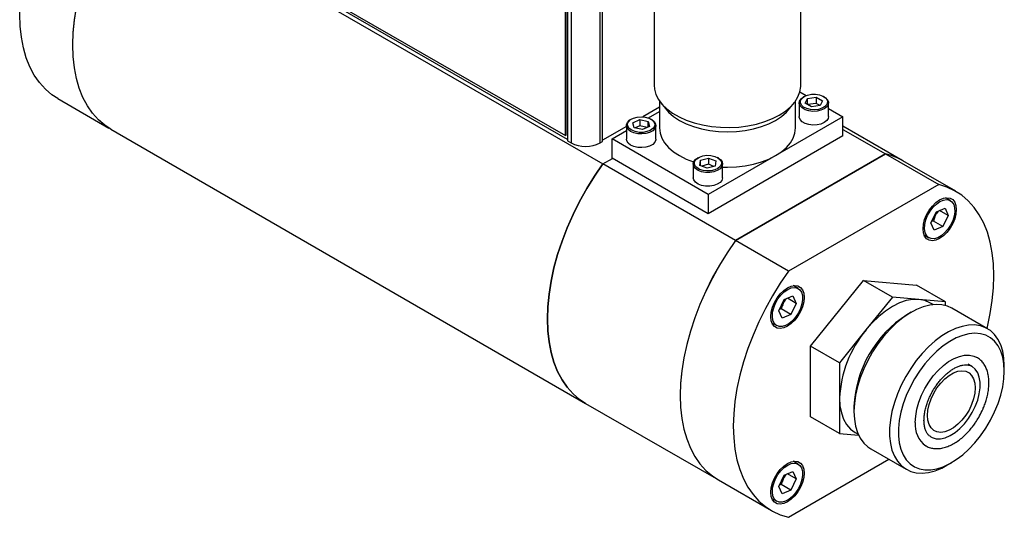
# Model space of a CAD drawing. Header units: inches. Extents: x 2.2 to 13.5, y 1.9 to 9.1.
# Tile 9 of 12: x 11.2 to 13.5, y 4.4 to 5.6. Entities that reach past the tile are written whole.
import ezdxf

# ---------------------------------------------------------------- set-up
doc = ezdxf.new("R2010")
doc.units = ezdxf.units.IN
doc.header["$MEASUREMENT"] = 0

msp = doc.modelspace()

# ---------------------------------------------------------------- linework, layer by layer
at = {"color": 7, "linetype": 'Continuous', "lineweight": 25}
for p, q in [((12.501, 6.375), (12.501, 5.3033)), ((12.4963, 5.3152), (12.4963, 6.3706)), ((12.498, 5.3162), (12.498, 6.3716)), ((12.5092, 6.3703), (12.5092, 5.2986)), ((12.5757, 5.2986), (12.5757, 6.3703)), ((12.5814, 5.3019), (12.5814, 6.3736)), ((11.4917, 5.8792), (12.5816, 5.2501)), ((12.6999, 5.7045), (12.6999, 5.431)), ((13.0364, 5.431), (13.0364, 5.7045)), ((11.9076, 5.655), (12.4963, 5.3152)), ((12.501, 5.3064), (11.9038, 5.6511)), ((13.0343, 5.4157), (13.0488, 5.4073)), ((13.0444, 5.4051), (13.0426, 5.4041)), ((13.0521, 5.4007), (13.0717, 5.4037)), ((13.0717, 5.4037), (13.0861, 5.3954)), ((13.0717, 5.4037), (13.0717, 5.3893)), ((13.0903, 5.4041), (13.0886, 5.4051)), ((11.3308, 5.4001), (11.448, 5.3325)), ((12.7119, 5.3803), (12.674, 5.3584)), ((12.7119, 5.395), (12.7119, 5.333)), ((12.7145, 5.3913), (12.7255, 5.3772)), ((13.0108, 5.3772), (13.0217, 5.3913)), ((13.0244, 5.333), (13.0244, 5.395)), ((13.0327, 5.3904), (13.0327, 5.3589)), ((13.0468, 5.3894), (13.0521, 5.4007)), ((13.0612, 5.381), (13.0468, 5.3894)), ((13.0521, 5.3863), (13.0521, 5.4007)), ((13.0717, 5.3893), (13.0521, 5.3863)), ((13.0809, 5.3841), (13.0612, 5.381)), ((13.0809, 5.3841), (13.0717, 5.3893)), ((13.0861, 5.3954), (13.0809, 5.3841)), ((13.1002, 5.3589), (13.1002, 5.3904)), ((12.6866, 5.3558), (12.7119, 5.3704)), ((13.1333, 5.3585), (12.8239, 5.1799)), ((13.1002, 5.3776), (13.1333, 5.3585)), ((13.1333, 5.3146), (13.1333, 5.3585)), ((12.636, 5.3365), (12.5814, 5.305)), ((12.636, 5.3385), (12.636, 5.3071)), ((12.6477, 5.3533), (12.6459, 5.3523)), ((12.6509, 5.3449), (12.6668, 5.3522)), ((12.6538, 5.3333), (12.6509, 5.3449)), ((12.6668, 5.3378), (12.6559, 5.3328)), ((12.6668, 5.3522), (12.6858, 5.3478)), ((12.6668, 5.3522), (12.6668, 5.3378)), ((12.6837, 5.3339), (12.6668, 5.3378)), ((12.6887, 5.3362), (12.6727, 5.3289)), ((12.6858, 5.3478), (12.6887, 5.3362)), ((12.6858, 5.3349), (12.6858, 5.3478)), ((12.6937, 5.3523), (12.6919, 5.3533)), ((12.7035, 5.3071), (12.7035, 5.3385)), ((13.2704, 5.2577), (13.1333, 5.3368)), ((11.4525, 5.3297), (12.5424, 4.7005)), ((12.498, 5.3162), (12.4963, 5.3152)), ((12.603, 5.3075), (12.636, 5.3266)), ((12.6727, 5.3289), (12.6538, 5.3333)), ((13.1333, 5.3146), (12.8239, 5.136)), ((13.1333, 5.3296), (13.2312, 5.2731)), ((12.501, 5.3033), (12.5092, 5.2986)), ((12.5757, 5.2986), (12.5814, 5.3019)), ((12.8239, 5.1799), (12.603, 5.3075)), ((12.603, 5.2636), (12.603, 5.3075)), ((12.8864, 5.0741), (13.2312, 5.2731)), ((13.2312, 5.2731), (12.8864, 5.0741)), ((13.2312, 5.2731), (13.353, 5.2028)), ((12.5816, 5.2501), (12.604, 5.263)), ((12.8864, 5.0741), (12.5816, 5.2501)), ((12.8239, 5.136), (12.603, 5.2636)), ((12.7895, 5.2499), (12.7895, 5.2185)), ((12.7953, 5.2609), (12.7994, 5.2637)), ((12.8011, 5.2647), (12.7994, 5.2637)), ((12.8049, 5.2468), (12.8064, 5.2586)), ((12.8218, 5.2403), (12.8049, 5.2468)), ((12.8064, 5.2586), (12.8247, 5.2637)), ((12.8064, 5.2463), (12.8064, 5.2586)), ((12.8247, 5.2493), (12.8095, 5.245)), ((12.8401, 5.2454), (12.8218, 5.2403)), ((12.8247, 5.2637), (12.8415, 5.2571)), ((12.8247, 5.2637), (12.8247, 5.2493)), ((12.837, 5.2445), (12.8247, 5.2493)), ((12.8415, 5.2571), (12.8401, 5.2454)), ((12.8471, 5.2637), (12.8453, 5.2647)), ((12.857, 5.2185), (12.857, 5.2499)), ((13.3922, 5.1874), (13.2704, 5.2577)), ((13.353, 5.2028), (13.0082, 5.0038)), ((12.8239, 5.1799), (12.8239, 5.136)), ((13.3798, 5.166), (13.3686, 5.1725)), ((13.3353, 5.1149), (13.3476, 5.1404)), ((13.3443, 5.1284), (13.348, 5.1361)), ((13.3476, 5.1404), (13.3675, 5.1488)), ((13.3516, 5.1421), (13.348, 5.1361)), ((13.3751, 5.1318), (13.3549, 5.1435)), ((13.3751, 5.1318), (13.3629, 5.1063)), ((13.3675, 5.1488), (13.3751, 5.1318)), ((13.343, 5.0979), (13.3353, 5.1149)), ((13.3409, 5.119), (13.3367, 5.1177)), ((13.3629, 5.1063), (13.3409, 5.119)), ((13.3193, 5.0872), (13.3306, 5.0807)), ((13.3629, 5.1063), (13.343, 5.0979)), ((13.0082, 5.0038), (12.8864, 5.0741)), ((13.059, 4.8317), (13.1806, 4.9829)), ((13.2469, 4.9446), (13.1806, 4.9829)), ((13.1806, 4.9829), (13.3021, 4.972)), ((13.0305, 4.9643), (13.0192, 4.9708)), ((13.3684, 4.9337), (13.3021, 4.972)), ((12.986, 4.9132), (12.9982, 4.9387)), ((12.9949, 4.9268), (12.9986, 4.9345)), ((12.9982, 4.9387), (13.0182, 4.9471)), ((13.0023, 4.9404), (12.9986, 4.9345)), ((13.0258, 4.9301), (13.0056, 4.9418)), ((13.0258, 4.9301), (13.0136, 4.9047)), ((13.0182, 4.9471), (13.0258, 4.9301)), ((13.2469, 4.9446), (13.1861, 4.869)), ((13.3076, 4.9392), (13.2469, 4.9446)), ((13.3684, 4.9337), (13.3076, 4.9392)), ((13.3401, 4.9272), (13.3328, 4.9314)), ((13.3684, 4.9252), (13.3684, 4.9337)), ((12.9937, 4.8962), (12.986, 4.9132)), ((12.9916, 4.9174), (12.9874, 4.9161)), ((13.0136, 4.9047), (12.9916, 4.9174)), ((13.2902, 4.9097), (13.28, 4.9038)), ((13.465, 4.8718), (13.3835, 4.9189)), ((12.97, 4.8856), (12.9813, 4.8791)), ((13.0136, 4.9047), (12.9937, 4.8962)), ((13.1861, 4.869), (13.1253, 4.7934)), ((13.1253, 4.7934), (13.059, 4.8317)), ((13.059, 4.6696), (13.059, 4.8317)), ((13.1253, 4.7934), (13.1253, 4.7124)), ((13.429, 4.7857), (13.4207, 4.7905)), ((13.5037, 4.7747), (13.5037, 4.7865)), ((13.1253, 4.7124), (13.1253, 4.6314)), ((12.5424, 4.7005), (12.8472, 4.5246)), ((13.1585, 4.6932), (13.1585, 4.6814)), ((13.1253, 4.6314), (13.059, 4.6696)), ((13.1253, 4.6314), (13.1692, 4.6274)), ((13.1609, 4.6337), (13.1682, 4.6295)), ((13.1971, 4.5961), (13.2786, 4.549)), ((13.0082, 4.4388), (13.2388, 4.572)), ((13.0305, 4.5609), (13.0192, 4.5674)), ((12.9982, 4.5353), (13.0182, 4.5438)), ((13.0182, 4.5438), (13.0258, 4.5268)), ((13.3719, 4.5582), (13.3821, 4.5641)), ((12.8472, 4.5246), (12.969, 4.4543)), ((12.986, 4.5099), (12.9982, 4.5353)), ((12.9949, 4.5234), (12.9986, 4.5311)), ((13.0023, 4.537), (12.9986, 4.5311)), ((13.0258, 4.5268), (13.0056, 4.5384)), ((13.0258, 4.5268), (13.0136, 4.5013)), ((12.9937, 4.4929), (12.986, 4.5099)), ((12.9916, 4.514), (12.9874, 4.5127)), ((13.0136, 4.5013), (12.9916, 4.514)), ((13.0136, 4.5013), (12.9937, 4.4929)), ((12.97, 4.4822), (12.9813, 4.4757))]:
    msp.add_line(p, q, dxfattribs=at)
at = {"color": 7, "linetype": 'Continuous', "lineweight": 25, "flags": 128}
for points in [[(11.3308, 5.4001), (11.3169, 5.4092), (11.302, 5.4221), (11.2885, 5.4371), (11.2767, 5.4542), (11.2666, 5.4733), (11.2582, 5.4942), (11.2516, 5.5169), (11.2469, 5.5412), (11.244, 5.5669), (11.2431, 5.5939), (11.244, 5.622), (11.2469, 5.651), (11.2516, 5.6807), (11.2582, 5.711), (11.2666, 5.7416), (11.2767, 5.7724), (11.2885, 5.8032), (11.302, 5.8337), (11.3169, 5.8638), (11.3333, 5.8933), (11.351, 5.922), (11.37, 5.9496)], [(11.4525, 5.3297), (11.4387, 5.3388), (11.4237, 5.3517), (11.4103, 5.3667), (11.3984, 5.3838), (11.3883, 5.4029), (11.3799, 5.4238), (11.3734, 5.4465), (11.3686, 5.4708), (11.3658, 5.4965), (11.3648, 5.5235), (11.3658, 5.5516), (11.3686, 5.5806), (11.3734, 5.6103), (11.3799, 5.6406), (11.3883, 5.6712), (11.3984, 5.702), (11.4103, 5.7328), (11.4237, 5.7633), (11.4387, 5.7934), (11.4551, 5.8229), (11.4728, 5.8516), (11.4917, 5.8792)], [(11.4526, 5.3298), (11.4387, 5.3389), (11.4237, 5.3518), (11.4103, 5.3668), (11.3985, 5.3839), (11.3884, 5.403), (11.38, 5.4239), (11.3734, 5.4466), (11.3687, 5.4709), (11.3658, 5.4966), (11.3649, 5.5236), (11.3658, 5.5517), (11.3687, 5.5807), (11.3734, 5.6104), (11.38, 5.6407), (11.3884, 5.6713), (11.3985, 5.7021), (11.4103, 5.7329), (11.4237, 5.7634), (11.4387, 5.7935), (11.4551, 5.823), (11.4728, 5.8516), (11.4918, 5.8793)], [(12.6999, 5.431), (12.7006, 5.4218), (12.7039, 5.4098), (12.7098, 5.3981), (12.7182, 5.3869), (12.729, 5.3764), (12.7419, 5.3667), (12.7569, 5.3581), (12.7736, 5.3506), (12.7917, 5.3444), (12.8111, 5.3396), (12.8314, 5.3362), (12.8523, 5.3343), (12.8734, 5.3339), (12.8945, 5.335), (12.9151, 5.3377), (12.935, 5.3418), (12.9538, 5.3474), (12.9713, 5.3542), (12.9871, 5.3623)], [(12.9871, 5.3623), (13.0011, 5.3714), (13.013, 5.3815), (13.0225, 5.3924), (13.0297, 5.4039), (13.0343, 5.4158), (13.0363, 5.4279), (13.0364, 5.431)], [(13.0903, 5.4041), (13.0935, 5.402), (13.0981, 5.3972), (13.1001, 5.3917), (13.0995, 5.3862), (13.0961, 5.381), (13.0903, 5.3766), (13.0827, 5.3733), (13.0737, 5.3713), (13.0641, 5.3709), (13.0547, 5.3721), (13.0463, 5.3748), (13.0395, 5.3787), (13.0349, 5.3835), (13.0328, 5.389), (13.0335, 5.3945), (13.0369, 5.3997), (13.0426, 5.4041), (13.0426, 5.4041)], [(13.0444, 5.4051), (13.0519, 5.4083), (13.0607, 5.4101), (13.07, 5.4103), (13.079, 5.4089), (13.0869, 5.4061), (13.0929, 5.402), (13.0967, 5.3971), (13.0977, 5.3917), (13.096, 5.3864), (13.0916, 5.3817), (13.085, 5.3779), (13.0768, 5.3754), (13.0676, 5.3744), (13.0584, 5.375), (13.0499, 5.3771), (13.0428, 5.3806), (13.0378, 5.3852), (13.0354, 5.3904), (13.0358, 5.3957), (13.0388, 5.4008), (13.0444, 5.4051)], [(12.6408, 5.3472), (12.6454, 5.3519), (12.6523, 5.3555), (12.6607, 5.3578), (12.6699, 5.3586), (12.6791, 5.3578), (12.6875, 5.3554), (12.6943, 5.3517), (12.6989, 5.3471), (12.701, 5.3418), (12.7002, 5.3365), (12.6968, 5.3315), (12.6909, 5.3273), (12.6832, 5.3243), (12.6743, 5.3227), (12.665, 5.3227), (12.6561, 5.3243), (12.6484, 5.3274), (12.6427, 5.3316), (12.6393, 5.3366), (12.6386, 5.342), (12.6408, 5.3472)], [(12.7255, 5.3772), (12.7328, 5.3689), (12.7442, 5.3591), (12.7576, 5.3502), (12.773, 5.3424), (12.79, 5.3359), (12.8083, 5.3307), (12.8277, 5.3269), (12.8477, 5.3246), (12.8681, 5.3238), (12.8885, 5.3246), (12.9086, 5.3269), (12.9279, 5.3307), (12.9463, 5.3359), (12.9633, 5.3424), (12.9786, 5.3502), (12.9921, 5.3591), (13.0034, 5.3689), (13.0108, 5.3772)], [(13.1002, 5.3589), (13.0995, 5.3548), (13.0961, 5.3496), (13.0903, 5.3451), (13.0827, 5.3418), (13.0737, 5.3399), (13.0641, 5.3395), (13.0547, 5.3407), (13.0463, 5.3433), (13.0395, 5.3472), (13.0349, 5.3521), (13.0328, 5.3575), (13.0327, 5.3589)], [(12.6937, 5.3523), (12.6942, 5.352), (12.6998, 5.3475), (12.7029, 5.3422), (12.7034, 5.3367), (12.7012, 5.3313), (12.6964, 5.3265), (12.6894, 5.3227), (12.6809, 5.3201), (12.6715, 5.3191), (12.6619, 5.3196), (12.653, 5.3216), (12.6454, 5.325), (12.6398, 5.3295), (12.6367, 5.3348), (12.6362, 5.3403), (12.6384, 5.3457)], [(12.6384, 5.3457), (12.6432, 5.3505), (12.6459, 5.3523)], [(12.7119, 5.333), (12.7132, 5.3212), (12.7172, 5.3096), (12.7238, 5.2985), (12.7328, 5.2879), (12.7442, 5.2781), (12.7576, 5.2692), (12.773, 5.2614), (12.79, 5.2549), (12.7905, 5.2547)], [(12.857, 5.243), (12.8681, 5.2428), (12.8885, 5.2436), (12.9086, 5.2459), (12.9279, 5.2497), (12.9463, 5.2549), (12.9633, 5.2614), (12.9786, 5.2692), (12.9921, 5.2781), (13.0034, 5.2879), (13.0125, 5.2985), (13.0191, 5.3096), (13.023, 5.3212), (13.0244, 5.333)], [(12.7035, 5.3071), (12.7034, 5.3053), (12.7012, 5.2999), (12.6964, 5.2951), (12.6894, 5.2912), (12.6809, 5.2887), (12.6715, 5.2876), (12.6619, 5.2881), (12.653, 5.2902), (12.6454, 5.2936), (12.6398, 5.2981), (12.6367, 5.3033), (12.636, 5.3071)], [(12.7974, 5.2621), (12.8037, 5.266), (12.8117, 5.2687), (12.8208, 5.27), (12.8301, 5.2696), (12.8388, 5.2676), (12.8461, 5.2643), (12.8514, 5.2598), (12.8541, 5.2547), (12.8541, 5.2493), (12.8514, 5.2442), (12.8462, 5.2397), (12.8389, 5.2364), (12.8303, 5.2344), (12.821, 5.234), (12.8119, 5.2352), (12.8038, 5.2378), (12.7975, 5.2418), (12.7934, 5.2466), (12.792, 5.2519), (12.7933, 5.2572), (12.7974, 5.2621)], [(12.5424, 4.7005), (12.5286, 4.7097), (12.5136, 4.7225), (12.5002, 4.7375), (12.4883, 4.7546), (12.4782, 4.7737), (12.4698, 4.7947), (12.4633, 4.8174), (12.4585, 4.8416), (12.4557, 4.8673), (12.4547, 4.8943), (12.4557, 4.9224), (12.4585, 4.9514), (12.4633, 4.9811), (12.4698, 5.0114), (12.4782, 5.042), (12.4883, 5.0728), (12.5002, 5.1036), (12.5136, 5.1341), (12.5286, 5.1642), (12.5449, 5.1937), (12.5627, 5.2224), (12.5816, 5.2501)], [(12.5816, 5.2501), (12.5627, 5.2224), (12.5449, 5.1937), (12.5286, 5.1642), (12.5136, 5.1341), (12.5002, 5.1036), (12.4883, 5.0728), (12.4782, 5.042), (12.4698, 5.0114), (12.4633, 4.9811), (12.4585, 4.9514), (12.4557, 4.9224), (12.4547, 4.8943), (12.4557, 4.8673), (12.4585, 4.8416), (12.4633, 4.8174), (12.4698, 4.7947), (12.4782, 4.7737), (12.4883, 4.7546), (12.5002, 4.7375), (12.5136, 4.7225), (12.5286, 4.7097), (12.5424, 4.7005)], [(12.8471, 5.2637), (12.8521, 5.2601), (12.8558, 5.255), (12.857, 5.2495), (12.8554, 5.244), (12.8512, 5.239), (12.8447, 5.2349), (12.8365, 5.232), (12.8272, 5.2306), (12.8176, 5.2307), (12.8085, 5.2324), (12.8005, 5.2355), (12.7944, 5.2398), (12.7906, 5.2449), (12.7895, 5.2504), (12.7911, 5.2559), (12.7953, 5.2609), (12.7953, 5.2609)], [(12.857, 5.2185), (12.857, 5.218), (12.8554, 5.2125), (12.8512, 5.2076), (12.8447, 5.2035), (12.8365, 5.2006), (12.8272, 5.1991), (12.8176, 5.1993), (12.8085, 5.201), (12.8005, 5.2041), (12.7944, 5.2084), (12.7906, 5.2135), (12.7895, 5.2185)], [(13.4638, 4.8726), (13.4647, 4.8765), (13.4713, 4.9068), (13.476, 4.9365), (13.4789, 4.9655), (13.4798, 4.9936), (13.4789, 5.0206), (13.476, 5.0463), (13.4713, 5.0706), (13.4647, 5.0932), (13.4564, 5.1142), (13.4462, 5.1333), (13.4344, 5.1504), (13.421, 5.1654), (13.406, 5.1782), (13.3896, 5.1888), (13.3719, 5.197), (13.353, 5.2028)], [(13.3552, 5.0791), (13.3467, 5.0753), (13.3386, 5.0739), (13.3314, 5.075), (13.3253, 5.0785), (13.3207, 5.0842), (13.3179, 5.092), (13.317, 5.1012), (13.3179, 5.1116), (13.3207, 5.1226), (13.3253, 5.1336), (13.3314, 5.1441), (13.3386, 5.1536), (13.3467, 5.1615), (13.3552, 5.1675), (13.3637, 5.1713), (13.3718, 5.1727), (13.3791, 5.1717), (13.3852, 5.1682), (13.3897, 5.1624), (13.3925, 5.1547), (13.3935, 5.1454), (13.3925, 5.135), (13.3897, 5.1241), (13.3852, 5.1131), (13.3791, 5.1026), (13.3718, 5.0931), (13.3637, 5.0852), (13.3552, 5.0791)], [(13.3874, 5.1572), (13.3896, 5.1495), (13.3899, 5.1404), (13.3884, 5.1304), (13.3851, 5.1199), (13.3802, 5.1097), (13.3739, 5.1002), (13.3666, 5.0919), (13.3587, 5.0854), (13.3507, 5.0809), (13.3428, 5.0786), (13.3357, 5.0788), (13.3296, 5.0814), (13.3248, 5.0862), (13.3217, 5.0931), (13.3205, 5.1015), (13.3211, 5.1112), (13.3235, 5.1215), (13.3276, 5.1319), (13.3333, 5.1418), (13.3401, 5.1508), (13.3477, 5.1582), (13.3558, 5.1638), (13.3638, 5.1672), (13.3713, 5.1683), (13.378, 5.1669), (13.3835, 5.1631), (13.3874, 5.1572)], [(12.8864, 5.0741), (12.8675, 5.0464), (12.8497, 5.0178), (12.8333, 4.9883), (12.8184, 4.9582), (12.8049, 4.9276), (12.7931, 4.8969), (12.783, 4.8661), (12.7746, 4.8355), (12.768, 4.8052), (12.7633, 4.7754), (12.7605, 4.7465), (12.7595, 4.7184), (12.7605, 4.6914), (12.7633, 4.6657), (12.768, 4.6414), (12.7746, 4.6187), (12.783, 4.5978), (12.7931, 4.5787), (12.8049, 4.5615), (12.8184, 4.5465), (12.8333, 4.5337), (12.8472, 4.5246)], [(12.8864, 5.0741), (12.8675, 5.0464), (12.8498, 5.0177), (12.8334, 4.9882), (12.8184, 4.9581), (12.805, 4.9276), (12.7932, 4.8969), (12.783, 4.8661), (12.7747, 4.8354), (12.7681, 4.8052), (12.7634, 4.7754), (12.7605, 4.7464), (12.7596, 4.7183), (12.7605, 4.6914), (12.7634, 4.6657), (12.7681, 4.6414), (12.7747, 4.6187), (12.783, 4.5977), (12.7932, 4.5786), (12.805, 4.5615), (12.8184, 4.5465), (12.8334, 4.5337), (12.8472, 4.5246)], [(13.0082, 5.0038), (12.9893, 4.9761), (12.9715, 4.9474), (12.9551, 4.918), (12.9402, 4.8879), (12.9267, 4.8573), (12.9149, 4.8266), (12.9048, 4.7958), (12.8964, 4.7652), (12.8898, 4.7349), (12.8851, 4.7051), (12.8823, 4.6761), (12.8813, 4.6481), (12.8823, 4.6211), (12.8851, 4.5954), (12.8898, 4.5711), (12.8964, 4.5484), (12.9048, 4.5274), (12.9149, 4.5083), (12.9267, 4.4912), (12.9402, 4.4762), (12.9551, 4.4634), (12.9715, 4.4529), (12.9893, 4.4446), (13.0082, 4.4388)], [(13.0442, 4.9438), (13.0432, 4.9334), (13.0404, 4.9224), (13.0358, 4.9114), (13.0298, 4.9009), (13.0225, 4.8914), (13.0144, 4.8835), (13.0059, 4.8775), (12.9974, 4.8737), (12.9893, 4.8723), (12.9821, 4.8733), (12.976, 4.8768), (12.9714, 4.8826), (12.9686, 4.8903), (12.9676, 4.8996), (12.9686, 4.91), (12.9714, 4.921), (12.976, 4.932), (12.9821, 4.9425), (12.9893, 4.9519), (12.9974, 4.9599), (13.0059, 4.9659), (13.0144, 4.9697), (13.0225, 4.9711), (13.0298, 4.97), (13.0358, 4.9665), (13.0404, 4.9608), (13.0432, 4.9531), (13.0442, 4.9438)], [(13.0381, 4.9556), (13.0403, 4.9479), (13.0406, 4.9388), (13.0391, 4.9287), (13.0358, 4.9183), (13.0309, 4.9081), (13.0246, 4.8986), (13.0173, 4.8903), (13.0094, 4.8837), (13.0013, 4.8792), (12.9935, 4.877), (12.9864, 4.8772), (12.9802, 4.8797), (12.9755, 4.8846), (12.9724, 4.8914), (12.9712, 4.8999), (12.9717, 4.9095), (12.9742, 4.9198), (12.9783, 4.9302), (12.984, 4.9402), (12.9908, 4.9491), (12.9984, 4.9566), (13.0065, 4.9622), (13.0145, 4.9656), (13.022, 4.9666), (13.0287, 4.9652), (13.0342, 4.9615), (13.0381, 4.9556)], [(13.3076, 4.9392), (13.2934, 4.9391), (13.2783, 4.9363), (13.2627, 4.9309), (13.2469, 4.9229), (13.231, 4.9125), (13.2154, 4.9), (13.2004, 4.8854), (13.1861, 4.869)], [(13.3328, 4.9314), (13.3209, 4.9366), (13.3076, 4.9392)], [(13.3835, 4.9189), (13.3733, 4.9236), (13.3606, 4.9268), (13.347, 4.9276), (13.3325, 4.9261), (13.3174, 4.9221), (13.302, 4.9159), (13.2864, 4.9074), (13.2708, 4.8968), (13.2555, 4.8843), (13.2407, 4.87), (13.2266, 4.8541), (13.2134, 4.8368), (13.2013, 4.8184), (13.1904, 4.7992), (13.1809, 4.7794), (13.173, 4.7593), (13.1667, 4.7392), (13.1621, 4.7193), (13.1594, 4.6999), (13.1585, 4.6814)], [(13.5037, 4.7865), (13.5027, 4.804), (13.5, 4.8201), (13.4954, 4.8347), (13.4891, 4.8476), (13.4812, 4.8586), (13.4717, 4.8674), (13.4608, 4.8741), (13.4487, 4.8784), (13.4355, 4.8804), (13.4214, 4.8801), (13.4066, 4.8773), (13.3913, 4.8722), (13.3758, 4.8648), (13.3601, 4.8553), (13.3447, 4.8437), (13.3296, 4.8302), (13.3152, 4.8151), (13.3015, 4.7985), (13.2888, 4.7807), (13.2773, 4.7618), (13.2671, 4.7423), (13.2584, 4.7223), (13.2512, 4.7021), (13.2458, 4.6821), (13.2421, 4.6624), (13.2403, 4.6435), (13.2403, 4.6254), (13.2421, 4.6086), (13.2458, 4.5932), (13.2512, 4.5794), (13.2584, 4.5675), (13.2671, 4.5576), (13.2773, 4.5498), (13.2888, 4.5443), (13.3015, 4.5411), (13.3152, 4.5403), (13.3296, 4.5418), (13.3447, 4.5458), (13.3601, 4.552), (13.3719, 4.5582)], [(13.5037, 4.7747), (13.5027, 4.7914), (13.5, 4.8068), (13.4955, 4.8206), (13.4892, 4.8327), (13.4813, 4.8429), (13.4719, 4.8509), (13.4612, 4.8567), (13.4492, 4.8603), (13.4363, 4.8614), (13.4225, 4.8602), (13.4081, 4.8566), (13.3933, 4.8507), (13.3784, 4.8426), (13.3635, 4.8324), (13.3488, 4.8203), (13.3347, 4.8064), (13.3213, 4.791), (13.3088, 4.7742), (13.2975, 4.7564), (13.2874, 4.7378), (13.2787, 4.7187), (13.2717, 4.6994), (13.2663, 4.6802), (13.2626, 4.6613), (13.2608, 4.6431), (13.2608, 4.6258), (13.2626, 4.6097), (13.2663, 4.5951), (13.2717, 4.5821), (13.2787, 4.5709), (13.2874, 4.5618), (13.2975, 4.5549), (13.3088, 4.5502), (13.3213, 4.5478), (13.3347, 4.5479), (13.3488, 4.5503), (13.3635, 4.555), (13.3784, 4.562), (13.3933, 4.5712), (13.4081, 4.5824), (13.4225, 4.5954), (13.4363, 4.6101), (13.4492, 4.6262), (13.4612, 4.6435), (13.4719, 4.6618), (13.4813, 4.6807), (13.4892, 4.6999), (13.4955, 4.7192), (13.5, 4.7383), (13.5027, 4.7569), (13.5037, 4.7747)], [(13.2992, 4.6567), (13.3002, 4.6714), (13.3029, 4.687), (13.3074, 4.7029), (13.3136, 4.7189), (13.3214, 4.7345), (13.3304, 4.7495), (13.3407, 4.7634), (13.3518, 4.7761), (13.3637, 4.7871), (13.3759, 4.7963), (13.3883, 4.8035), (13.4005, 4.8084), (13.4124, 4.811), (13.4235, 4.8113), (13.4338, 4.8091), (13.4428, 4.8047)], [(13.3273, 4.6729), (13.3282, 4.685), (13.331, 4.6978), (13.3355, 4.7109), (13.3416, 4.7237), (13.3491, 4.7359), (13.3577, 4.747), (13.3671, 4.7567), (13.377, 4.7646), (13.3872, 4.7704), (13.3971, 4.774), (13.4065, 4.7752), (13.4151, 4.7741), (13.4226, 4.7705), (13.4287, 4.7647), (13.4332, 4.7568), (13.436, 4.7472), (13.4369, 4.7361), (13.436, 4.724), (13.4332, 4.7111), (13.4287, 4.6981), (13.4226, 4.6852), (13.4151, 4.6731), (13.4065, 4.6619), (13.3971, 4.6523), (13.3872, 4.6444), (13.377, 4.6386), (13.3671, 4.635), (13.3577, 4.6337), (13.3491, 4.6349), (13.3416, 4.6385), (13.3355, 4.6443), (13.331, 4.6521), (13.3282, 4.6618), (13.3273, 4.6729)], [(13.3352, 4.6233), (13.3383, 4.6217), (13.3473, 4.6192), (13.3574, 4.6192), (13.3681, 4.6216), (13.3793, 4.6264), (13.3905, 4.6334), (13.4015, 4.6425), (13.4119, 4.6534), (13.4215, 4.6657), (13.43, 4.6791), (13.437, 4.6933), (13.4425, 4.7078), (13.4463, 4.7222), (13.4482, 4.7361), (13.4482, 4.7491), (13.4463, 4.7608), (13.4425, 4.7709), (13.437, 4.7791), (13.43, 4.7851), (13.4264, 4.787)], [(13.1253, 4.7124), (13.1264, 4.6947), (13.1295, 4.6785), (13.1346, 4.664), (13.1416, 4.6516), (13.1504, 4.6415), (13.1609, 4.6337), (13.1609, 4.6337)], [(13.1585, 4.6814), (13.1594, 4.6639), (13.1621, 4.6478), (13.1667, 4.6332), (13.173, 4.6203), (13.1809, 4.6094), (13.1904, 4.6005), (13.1971, 4.5961)], [(13.0059, 4.5625), (13.0144, 4.5663), (13.0225, 4.5677), (13.0298, 4.5666), (13.0358, 4.5631), (13.0404, 4.5574), (13.0432, 4.5497), (13.0442, 4.5404), (13.0432, 4.53), (13.0404, 4.519), (13.0358, 4.508), (13.0298, 4.4975), (13.0225, 4.4881), (13.0144, 4.4801), (13.0059, 4.4741), (12.9974, 4.4703), (12.9893, 4.4689), (12.9821, 4.47), (12.976, 4.4735), (12.9714, 4.4792), (12.9686, 4.4869), (12.9676, 4.4962), (12.9686, 4.5066), (12.9714, 4.5176), (12.976, 4.5286), (12.9821, 4.5391), (12.9893, 4.5486), (12.9974, 4.5565), (13.0059, 4.5625)], [(13.0381, 4.5522), (13.0403, 4.5445), (13.0406, 4.5354), (13.0391, 4.5253), (13.0358, 4.5149), (13.0309, 4.5047), (13.0246, 4.4952), (13.0173, 4.4869), (13.0094, 4.4804), (13.0013, 4.4758), (12.9935, 4.4736), (12.9864, 4.4738), (12.9802, 4.4764), (12.9755, 4.4812), (12.9724, 4.4881), (12.9712, 4.4965), (12.9717, 4.5062), (12.9742, 4.5165), (12.9783, 4.5269), (12.984, 4.5368), (12.9908, 4.5458), (12.9984, 4.5532), (13.0065, 4.5588), (13.0145, 4.5622), (13.022, 4.5632), (13.0287, 4.5618), (13.0342, 4.5581), (13.0381, 4.5522)]]:
    msp.add_lwpolyline(points, dxfattribs=at)
at = {"color": 7, "linetype": 'Continuous', "lineweight": 25}
for centre, radius, start, end in [((12.5424, 5.3627), 0.0722, 242.6097, 297.3903), ((13.1985, 5.1328), 0.1441, 60.0573, 76.8818), ((13.1985, 5.1328), 0.1441, 60.0573, 76.8818), ((13.3139, 5.1485), 0.0362, 340.0881, 348.2838), ((13.3098, 5.1493), 0.0403, 314.5819, 328.7827), ((12.9646, 4.9468), 0.0362, 340.0881, 348.2838), ((12.9605, 4.9477), 0.0403, 314.5819, 328.7827), ((13.4215, 4.6818), 0.2633, 122.5048, 177.5005), ((13.3889, 4.7002), 0.2638, 140.2279, 177.3607), ((13.3569, 4.6504), 0.058, 173.8196, 234.8682), ((12.9605, 4.5443), 0.0403, 314.5819, 328.7827), ((12.9646, 4.5434), 0.0362, 340.0881, 348.2838)]:
    msp.add_arc(centre, radius, start, end, dxfattribs=at)
for points in [[(13.3443, 5.1284), (13.343, 5.1254), (13.3419, 5.1222), (13.3409, 5.119)], [(12.9949, 4.9268), (12.9937, 4.9237), (12.9925, 4.9206), (12.9916, 4.9174)], [(12.9949, 4.5234), (12.9937, 4.5203), (12.9925, 4.5172), (12.9916, 4.514)]]:
    msp.add_open_spline(points, degree=3, dxfattribs=at)
for points, knots in [([(13.445, 4.6682), (13.4477, 4.6731), (13.4514, 4.68), (13.4561, 4.6905), (13.4596, 4.6995), (13.463, 4.7103), (13.4658, 4.7214), (13.4676, 4.7328), (13.4685, 4.7442), (13.4683, 4.7553), (13.4669, 4.7659), (13.4643, 4.776), (13.4604, 4.7853), (13.4551, 4.7936), (13.4486, 4.8008), (13.4433, 4.8042), (13.4407, 4.8059)], [0, 0, 0, 0, 0.093121, 0.130944, 0.19337, 0.257623, 0.325995, 0.396724, 0.469175, 0.54289, 0.617617, 0.693132, 0.769359, 0.846393, 0.92473, 1, 1, 1, 1]), ([(13.3353, 4.6235), (13.3339, 4.6243), (13.3308, 4.6262), (13.3268, 4.6309), (13.3233, 4.6373), (13.3208, 4.6449), (13.3194, 4.6537), (13.3191, 4.6635), (13.3199, 4.674), (13.3218, 4.6848), (13.3246, 4.6953), (13.3278, 4.7046), (13.3313, 4.7132), (13.3351, 4.7212), (13.3404, 4.7309), (13.3458, 4.7394), (13.3519, 4.7477), (13.3573, 4.7543), (13.364, 4.7616), (13.3712, 4.7684), (13.3787, 4.7746), (13.3865, 4.7798), (13.3942, 4.7839), (13.4017, 4.7869), (13.4089, 4.7886), (13.4156, 4.7893), (13.4217, 4.7886), (13.4262, 4.7874), (13.4283, 4.7859), (13.4288, 4.7855)], [0, 0, 0, 0, 0.037331, 0.084908, 0.129071, 0.171941, 0.214339, 0.25644, 0.298208, 0.339192, 0.377971, 0.412915, 0.440022, 0.471079, 0.500047, 0.549341, 0.569344, 0.602277, 0.636042, 0.671773, 0.708475, 0.745762, 0.783383, 0.821283, 0.859613, 0.898824, 0.939949, 0.985022, 1, 1, 1, 1]), ([(13.3235, 4.6031), (13.3237, 4.6029), (13.3268, 4.6007), (13.3336, 4.5984), (13.3438, 4.5963), (13.3545, 4.5965), (13.3655, 4.5985), (13.3766, 4.6023), (13.3876, 4.6077), (13.3983, 4.6147), (13.4084, 4.6227), (13.4177, 4.6316), (13.4256, 4.6404), (13.4322, 4.6488), (13.4386, 4.6576), (13.4427, 4.6643), (13.445, 4.6682)], [0, 0, 0, 0, 0.005574, 0.091011, 0.172315, 0.254967, 0.338572, 0.422269, 0.505323, 0.587085, 0.666937, 0.743212, 0.816627, 0.869686, 0.924756, 1, 1, 1, 1])]:
    msp.add_open_spline(points, degree=3, knots=knots, dxfattribs=at)

doc.saveas('drawing.dxf')
